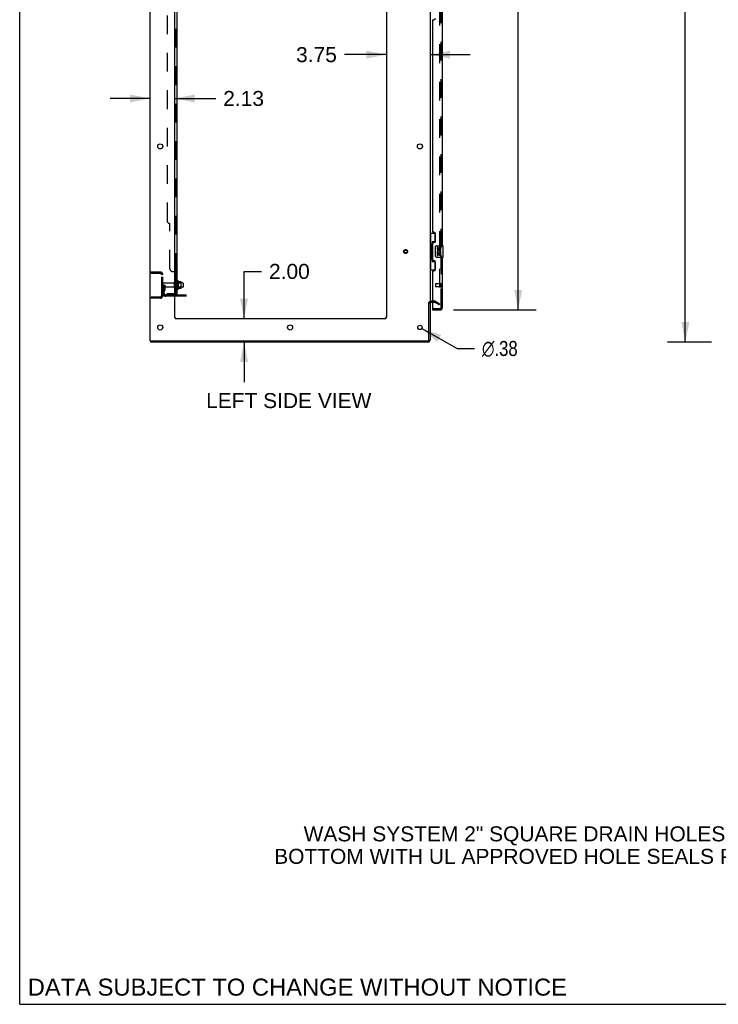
# Model space of a CAD drawing. Header units: inches. Extents: x 0 to 291, y 0 to 188.
# Tile 1 of 94: x 0 to 60, y 0 to 84. Entities that reach past the tile are written whole.
import ezdxf

# ---------------------------------------------------------------- set-up
doc = ezdxf.new("R2010")
doc.units = ezdxf.units.IN
doc.header["$LTSCALE"] = 16.01262
doc.header["$MEASUREMENT"] = 0
doc.linetypes.add('HIDDEN', pattern=[0.2, 0.1, -0.1])
doc.layers.get('0').update_dxf_attribs({"linetype": 'CONTINUOUS'})
for name, color, linetype in [('DEFAULT_2', 8, 'HIDDEN'), ('DIMENSIONS', 7, 'CONTINUOUS'), ('MASTER_DOOR_ASSEMBLY', 7, 'CONTINUOUS'), ('SLAVE_DOOR_ASSEMBLY', 7, 'CONTINUOUS'), ('SUBPANEL', 7, 'CONTINUOUS')]:
    doc.layers.add(name, color=color, linetype=linetype)
doc.styles.get("Standard").update_dxf_attribs({"font": 'arial.ttf'})
doc.styles.add('TEXTSTYLE_1', font='gdt', dxfattribs={"width": 0.8})
doc.dimstyles.new('DIMSTYLE_1', dxfattribs={"dimtxt": 1.284435, "dimasz": 1.71258, "dimexe": 0.09, "dimexo": 0.07, "dimgap": 0.0375, "dimtad": 0, "dimtih": 1, "dimtoh": 1, "dimzin": 4, "dimdsep": 46, "dimtxsty": 'Standard', "dimblk": '_FILLED', "dimblk1": '_FILLED', "dimblk2": '_FILLED', "dimcen": 0.09, "dimadec": 3, "dimazin": 1, "dimtfac": 1, "dimtdec": 3, "dimtofl": 0, "dimtmove": 0, "dimatfit": 3, "dimldrblk": '_FILLED', "dimfxl": 0, "dimtolj": 1, "dimtzin": 4, "dimarcsym": 0})
doc.dimstyles.new('DIMSTYLE_2', dxfattribs={"dimtxt": 1.284435, "dimasz": 1.71258, "dimexe": 0.09, "dimexo": 0.07, "dimgap": 0.09, "dimtad": 0, "dimtih": 1, "dimtoh": 1, "dimzin": 4, "dimdsep": 46, "dimtxsty": 'Standard', "dimblk": '_FILLED', "dimblk1": '_FILLED', "dimblk2": '_FILLED', "dimcen": 0.09, "dimadec": 3, "dimazin": 1, "dimtfac": 1, "dimtdec": 3, "dimtofl": 0, "dimtmove": 0, "dimatfit": 1, "dimldrblk": '_FILLED', "dimfxl": 0, "dimtolj": 1, "dimtzin": 4, "dimarcsym": 0})

# ---------------------------------------------------------------- blocks, each defined once
blk = doc.blocks.new('_FILLED')
at = {"color": 0, "linetype": 'ByBlock'}
blk.add_solid([(0, 0), (-1, 0.2), (-1, -0.2)], dxfattribs=at)
blk = doc.blocks.new('*D7')
at = {"layer": 'DIMENSIONS', "color": 2, "linetype": 'Continuous'}
for p, q in [((37.178, 133.957), (44.251, 133.957)), ((42.709, 133.957), (42.709, 99.1)), ((42.709, 59.457), (42.709, 94.605)), ((37.178, 59.457), (44.251, 59.457))]:
    blk.add_line(p, q, dxfattribs=at)
at = {"layer": 'DIMENSIONS', "color": 2, "linetype": 'Continuous', "xscale": 1.7125797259, "yscale": 1.7125797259, "zscale": 1.7125797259}
for p, rotation in [((42.709, 133.957), 90), ((42.709, 59.457), 270)]:
    blk.add_blockref('_FILLED', p, dxfattribs=dict(at, rotation=rotation))
at = {"layer": 'DIMENSIONS', "color": 2, "linetype": 'Continuous', "insert": (42.709, 98.458), "char_height": 1.2844, "width": 6.57019, "attachment_point": 2, "line_spacing_factor": 0.9}
blk.add_mtext('74.50\\PDOORS', dxfattribs=at)
blk = doc.blocks.new('*D8')
at = {"layer": 'DIMENSIONS', "color": 2, "linetype": 'Continuous'}
for p, q in [((19.22, 58.707), (19.22, 62.758)), ((19.22, 62.758), (20.719, 62.758)), ((19.22, 56.707), (19.22, 53.281))]:
    blk.add_line(p, q, dxfattribs=at)
at = {"layer": 'DIMENSIONS', "color": 2, "linetype": 'Continuous', "xscale": 1.7125797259, "yscale": 1.7125797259, "zscale": 1.7125797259}
for p, rotation in [((19.22, 58.707), 270), ((19.22, 56.707), 90)]:
    blk.add_blockref('_FILLED', p, dxfattribs=dict(at, rotation=rotation))
at = {"layer": 'DIMENSIONS', "color": 2, "linetype": 'Continuous', "insert": (21.361, 63.4), "char_height": 1.2844, "width": 3.49042, "attachment_point": 1, "line_spacing_factor": 0.9}
blk.add_mtext('2.00', dxfattribs=at)
blk = doc.blocks.new('*D9')
at = {"layer": 'DIMENSIONS', "color": 2, "linetype": 'Continuous'}
for p, q in [((11.168, 77.566), (7.743, 77.566)), ((13.293, 77.566), (16.796, 77.566))]:
    blk.add_line(p, q, dxfattribs=at)
at = {"layer": 'DIMENSIONS', "color": 2, "linetype": 'Continuous', "xscale": 1.7125797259, "yscale": 1.7125797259, "zscale": 1.7125797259}
blk.add_blockref('_FILLED', (11.168, 77.566), dxfattribs=at)
at = {"layer": 'DIMENSIONS', "color": 2, "linetype": 'Continuous', "xscale": 1.7125797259, "yscale": 1.7125797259, "zscale": 1.7125797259, "rotation": 180}
blk.add_blockref('_FILLED', (13.293, 77.566), dxfattribs=at)
at = {"layer": 'DIMENSIONS', "color": 2, "linetype": 'Continuous', "insert": (17.438, 78.209), "char_height": 1.2844, "width": 3.49042, "attachment_point": 1, "line_spacing_factor": 0.9}
blk.add_mtext('2.13', dxfattribs=at)
blk = doc.blocks.new('*D10')
at = {"layer": 'DIMENSIONS', "color": 2, "linetype": 'Continuous'}
for p, q in [((31.418, 81.317), (27.814, 81.317)), ((35.168, 81.317), (38.593, 81.317))]:
    blk.add_line(p, q, dxfattribs=at)
at = {"layer": 'DIMENSIONS', "color": 2, "linetype": 'Continuous', "xscale": 1.7125797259, "yscale": 1.7125797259, "zscale": 1.7125797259}
blk.add_blockref('_FILLED', (31.418, 81.317), dxfattribs=at)
at = {"layer": 'DIMENSIONS', "color": 2, "linetype": 'Continuous', "xscale": 1.7125797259, "yscale": 1.7125797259, "zscale": 1.7125797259, "rotation": 180}
blk.add_blockref('_FILLED', (35.168, 81.317), dxfattribs=at)
at = {"layer": 'DIMENSIONS', "color": 2, "linetype": 'Continuous', "insert": (27.172, 81.959), "char_height": 1.2844, "width": 3.49042, "attachment_point": 3, "line_spacing_factor": 0.9}
blk.add_mtext('3.75', dxfattribs=at)
blk = doc.blocks.new('*D15')
at = {"layer": 'DIMENSIONS', "color": 2, "linetype": 'Continuous'}
for p, q in [((59.276, 136.707), (55.487, 136.707)), ((57.028, 136.707), (57.028, 97.991)), ((57.028, 56.707), (57.028, 95.422)), ((59.276, 56.707), (55.487, 56.707))]:
    blk.add_line(p, q, dxfattribs=at)
at = {"layer": 'DIMENSIONS', "color": 2, "linetype": 'Continuous', "xscale": 1.7125797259, "yscale": 1.7125797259, "zscale": 1.7125797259}
for p, rotation in [((57.028, 136.707), 90), ((57.028, 56.707), 270)]:
    blk.add_blockref('_FILLED', p, dxfattribs=dict(at, rotation=rotation))
at = {"layer": 'DIMENSIONS', "color": 2, "linetype": 'Continuous', "insert": (57.028, 97.349), "char_height": 1.2844, "width": 4.48836, "attachment_point": 2, "line_spacing_factor": 0.9}
blk.add_mtext('80.00', dxfattribs=at)
blk = doc.blocks.new('*D21')
at = {"layer": 'DIMENSIONS', "color": 2, "linetype": 'Continuous'}
for p, q in [((34.456, 57.864), (37.467, 56.157)), ((37.467, 56.157), (38.965, 56.157))]:
    blk.add_line(p, q, dxfattribs=at)
at = {"layer": 'DIMENSIONS', "color": 2, "linetype": 'Continuous', "xscale": 1.7125797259, "yscale": 1.7125797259, "zscale": 1.7125797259, "rotation": 150.4440610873}
blk.add_blockref('_FILLED', (34.456, 57.864), dxfattribs=at)
at = {"layer": 'DIMENSIONS', "color": 2, "linetype": 'Continuous', "insert": (39.607, 56.799), "char_height": 1.28443, "width": 4.20505, "attachment_point": 1, "line_spacing_factor": 0.9, "style": 'TEXTSTYLE_1'}
blk.add_mtext('{\\fgdt;n}\\fArial;.38', dxfattribs=at)

msp = doc.modelspace()

# ---------------------------------------------------------------- linework, layer by layer
at = {"color": 7, "linetype": 'Continuous'}
for p, q in [((0, 0), (0, 188.384)), ((13.567, 61.937), (13.567, 61.226)), ((13.822, 61.859), (13.595, 61.859)), ((13.833, 61.326), (13.833, 61.837)), ((13.967, 61.769), (13.833, 61.769)), ((13.997, 61.739), (13.997, 61.424)), ((13.822, 61.304), (13.595, 61.304)), ((13.967, 61.394), (13.833, 61.394)), ((14.272, 60.634), (14.272, 60.738)), ((14.272, 60.634), (13.293, 60.634)), ((35.064, 60.123), (35.168, 60.123)), ((11.22, 56.811), (11.22, 56.707)), ((0, 0), (291.139, 0))]:
    msp.add_line(p, q, dxfattribs=at)
at = {"color": 3, "linetype": 'Continuous'}
for p, q in [((11.168, 56.811), (11.168, 136.603)), ((35.168, 133.259), (35.168, 60.155)), ((13.293, 58.832), (13.293, 133.207)), ((31.418, 133.207), (31.418, 58.832)), ((13.293, 60.738), (14.272, 60.738)), ((35.064, 56.901), (35.064, 60.124)), ((35.168, 60.123), (35.168, 56.896)), ((35.372, 60.103), (35.253, 60.103)), ((31.293, 58.707), (13.418, 58.707)), ((11.168, 56.811), (34.974, 56.811)), ((34.979, 56.707), (11.22, 56.707))]:
    msp.add_line(p, q, dxfattribs=at)
for centre, radius in [((12.043, 73.457), 0.219), ((34.293, 73.457), 0.219), ((12.043, 57.957), 0.219), ((23.168, 57.957), 0.219), ((34.293, 57.957), 0.188)]:
    msp.add_circle(centre, radius, dxfattribs=at)
at = {"color": 7, "linetype": 'Continuous'}
for centre, radius, start, end in [((13.317, 61.839), 0.055, 360, 115.90936), ((13.535, 61.916), 0.0384, 34.44966, 180), ((12.967, 61.582), 0.698, 23.96793, 30.66313), ((13.614, 61.869), 0.01, 203.96793, 270), ((13.822, 61.849), 0.01, 5.19383, 90), ((13.692, 61.837), 0.141, 0, 5.20805), ((13.967, 61.739), 0.03, 359.99999, 90), ((13.317, 61.324), 0.055, 244.09064, 0), ((13.535, 61.247), 0.0384, 180, 325.55034), ((12.967, 61.582), 0.698, 329.33687, 336.03207), ((13.614, 61.294), 0.01, 90, 156.03207), ((13.822, 61.314), 0.01, 270, 354.80617), ((13.692, 61.326), 0.141, 354.79195, 360), ((13.967, 61.424), 0.03, 270, 0.00001), ((34.979, 56.896), 0.085, 277.5, 352.5)]:
    msp.add_arc(centre, radius, start, end, dxfattribs=at)
at = {"color": 3, "linetype": 'Continuous'}
for centre, radius, start, end in [((35.253, 60.018), 0.085, 90, 180), ((13.418, 58.832), 0.125, 180, 270), ((31.293, 58.832), 0.125, 270, 360), ((34.974, 56.901), 0.09, 270, 360), ((34.979, 56.896), 0.189, 270, 360)]:
    msp.add_arc(centre, radius, start, end, dxfattribs=at)
at = {"layer": 'DEFAULT_2', "color": 8, "linetype": 'HIDDEN'}
for p, q in [((35.981, 133.441), (35.981, 59.972)), ((11.272, 62.707), (12.025, 62.707)), ((11.272, 62.707), (11.272, 62.603)), ((11.272, 62.603), (12.025, 62.603)), ((11.742, 62.707), (11.742, 62.603)), ((12.168, 60.703), (12.168, 62.46)), ((12.272, 60.703), (12.272, 62.46)), ((12.376, 61.582), (12.272, 61.582)), ((13.199, 61.747), (12.302, 61.747)), ((12.362, 61.241), (12.362, 61.582)), ((12.376, 61.582), (12.466, 61.582)), ((12.376, 60.88), (12.376, 61.582)), ((12.466, 61.241), (12.466, 61.582)), ((13.262, 61.324), (13.262, 61.839)), ((13.372, 61.324), (13.372, 61.839)), ((13.833, 61.769), (13.372, 61.769)), ((13.497, 61.916), (13.497, 61.247)), ((13.517, 61.765), (13.497, 61.785)), ((13.517, 61.765), (13.813, 61.765)), ((13.517, 61.765), (13.517, 61.398)), ((13.813, 61.765), (13.833, 61.785)), ((13.813, 61.765), (13.813, 61.398)), ((13.199, 61.417), (12.302, 61.417)), ((12.36, 61.235), (12.311, 61.167)), ((12.362, 61.407), (12.466, 61.407)), ((12.445, 61.174), (12.396, 61.107)), ((13.293, 60.738), (12.518, 60.738)), ((13.833, 61.394), (13.372, 61.394)), ((13.517, 61.398), (13.497, 61.378)), ((13.517, 61.398), (13.813, 61.398)), ((13.769, 60.634), (13.769, 60.738)), ((13.813, 61.398), (13.833, 61.378)), ((14.025, 60.634), (14.025, 60.738)), ((12.025, 60.561), (11.272, 60.561)), ((11.272, 60.561), (11.272, 60.457)), ((12.025, 60.457), (11.272, 60.457)), ((11.742, 60.561), (11.742, 60.457)), ((13.293, 60.634), (12.518, 60.634)), ((35.572, 60.207), (35.253, 60.207)), ((35.572, 60.103), (35.372, 60.103)), ((35.929, 59.902), (35.589, 60.098)), ((35.641, 60.188), (35.981, 59.992)), ((35.929, 59.902), (35.981, 59.992)), ((35.955, 59.954), (35.957, 59.953))]:
    msp.add_line(p, q, dxfattribs=at)
for points in [[(35.963, 59.952), (35.963, 59.952), (35.961, 59.952), (35.959, 59.953), (35.957, 59.953)], [(35.981, 59.972), (35.98, 59.97), (35.98, 59.968), (35.98, 59.966), (35.979, 59.963), (35.978, 59.961), (35.977, 59.96), (35.975, 59.958), (35.974, 59.956), (35.972, 59.955), (35.971, 59.954), (35.969, 59.953), (35.967, 59.953), (35.965, 59.952), (35.963, 59.952)]]:
    msp.add_lwpolyline(points, dxfattribs=at)
for radius in [0.164, 0.124]:
    msp.add_circle((33.064, 64.457), radius, dxfattribs=at)
for centre, radius, start, end in [((12.025, 62.46), 0.246, 0, 90), ((12.025, 62.46), 0.142, 0, 90), ((12.302, 61.717), 0.03, 90, 180), ((13.199, 61.809), 0.0625, 270, 360), ((13.317, 61.839), 0.055, 115.90936, 180), ((12.025, 60.703), 0.246, 270, 360), ((12.025, 60.703), 0.142, 270, 360), ((12.302, 61.447), 0.03, 180, 270), ((12.48, 61.046), 0.208, 144.24611, 180), ((12.518, 60.88), 0.246, 180, 270), ((12.352, 61.241), 0.01, 324.24611, 360), ((12.48, 61.046), 0.104, 144.24611, 180), ((12.518, 60.88), 0.142, 180, 270), ((12.352, 61.241), 0.114, 324.24611, 360), ((13.199, 61.354), 0.0625, 0, 90), ((13.317, 61.324), 0.055, 180, 244.09064), ((35.253, 60.018), 0.189, 90, 180), ((35.572, 60.07), 0.137, 60, 90), ((35.572, 60.07), 0.033, 60, 90)]:
    msp.add_arc(centre, radius, start, end, dxfattribs=at)
at = {"layer": 'MASTER_DOOR_ASSEMBLY', "color": 8, "linetype": 'HIDDEN'}
for p, q in [((36.122, 85.612), (36.122, 64.802)), ((36.122, 64.112), (36.122, 59.703)), ((35.979, 59.561), (35.392, 59.561))]:
    msp.add_line(p, q, dxfattribs=at)
msp.add_arc((35.979, 59.703), 0.142, 270, 360, dxfattribs=at)
at = {"layer": 'SLAVE_DOOR_ASSEMBLY', "color": 8, "linetype": 'HIDDEN'}
for p, q in [((36.122, 64.802), (36.122, 85.612)), ((36.122, 59.703), (36.122, 64.112)), ((35.622, 61.675), (35.622, 61.447)), ((36.079, 61.685), (35.632, 61.685)), ((36.079, 61.703), (36.079, 61.419)), ((36.079, 61.437), (35.632, 61.437)), ((35.392, 59.561), (35.979, 59.561))]:
    msp.add_line(p, q, dxfattribs=at)
at = {"layer": 'SLAVE_DOOR_ASSEMBLY', "color": 3, "linetype": 'Continuous'}
for p, q in [((36.226, 64.957), (36.226, 85.457)), ((35.372, 84.249), (35.372, 66.164)), ((35.432, 84.309), (35.492, 84.309)), ((35.492, 66.104), (35.432, 66.104)), ((35.622, 65.354), (35.622, 65.974)), ((35.372, 65.164), (35.372, 63.749)), ((35.432, 65.224), (35.492, 65.224)), ((35.492, 63.689), (35.432, 63.689)), ((35.622, 62.939), (35.622, 63.559)), ((36.226, 59.703), (36.226, 63.957)), ((35.372, 62.749), (35.372, 59.581)), ((35.432, 62.809), (35.492, 62.809)), ((35.372, 59.457), (35.979, 59.457))]:
    msp.add_line(p, q, dxfattribs=at)
at = {"layer": 'SLAVE_DOOR_ASSEMBLY', "color": 7, "linetype": 'Continuous'}
for p, q in [((35.168, 66.032), (35.608, 66.032)), ((35.207, 66.032), (35.207, 65.007)), ((35.572, 66.032), (35.572, 65.252)), ((35.185, 65.007), (35.308, 65.007)), ((35.185, 65.007), (35.185, 63.907)), ((35.308, 65.037), (35.308, 65.057)), ((35.308, 63.907), (35.308, 65.007)), ((35.572, 65.297), (35.345, 65.297)), ((35.345, 65.297), (35.345, 63.617)), ((35.731, 64.957), (36.271, 64.957)), ((36.286, 63.972), (36.286, 64.942)), ((35.631, 64.057), (35.631, 64.857)), ((35.832, 64.802), (35.769, 64.802)), ((35.769, 64.802), (35.769, 64.666)), ((35.787, 64.341), (35.769, 64.341)), ((35.769, 64.341), (35.769, 64.111)), ((35.769, 64.111), (35.832, 64.111)), ((35.821, 64.341), (35.849, 64.36)), ((35.821, 64.341), (36.083, 64.341)), ((35.832, 64.666), (35.832, 64.802)), ((35.832, 64.278), (35.897, 64.278)), ((35.832, 64.111), (35.832, 64.278)), ((35.897, 64.729), (35.897, 64.66)), ((35.897, 64.278), (35.897, 64.142)), ((35.897, 64.142), (35.957, 64.142)), ((35.957, 64.666), (35.957, 64.708)), ((35.957, 64.278), (36.02, 64.278)), ((35.957, 64.142), (35.957, 64.278)), ((36.012, 64.377), (36.07, 64.352)), ((36.02, 64.708), (36.02, 64.572)), ((36.02, 64.572), (36.083, 64.572)), ((36.02, 64.278), (36.02, 64.111)), ((36.02, 64.111), (36.083, 64.111)), ((36.083, 64.572), (36.083, 64.708)), ((36.083, 64.111), (36.083, 64.341)), ((35.185, 63.907), (35.308, 63.907)), ((35.207, 63.907), (35.207, 62.882)), ((35.308, 63.856), (35.308, 63.876)), ((35.345, 63.617), (35.572, 63.617)), ((35.572, 63.661), (35.572, 62.882)), ((36.271, 63.957), (35.731, 63.957)), ((35.168, 62.882), (35.608, 62.882)), ((35.372, 59.561), (35.392, 59.561)), ((35.372, 59.561), (35.372, 59.457))]:
    msp.add_line(p, q, dxfattribs=at)
for points in [[(35.345, 65.273), (35.345, 65.27), (35.346, 65.266), (35.347, 65.262), (35.348, 65.257), (35.35, 65.253), (35.352, 65.248), (35.354, 65.242), (35.357, 65.236), (35.36, 65.23), (35.364, 65.223), (35.369, 65.215), (35.373, 65.208), (35.379, 65.199), (35.381, 65.196)], [(35.631, 64.857), (35.631, 64.863), (35.632, 64.869), (35.633, 64.875), (35.634, 64.881), (35.636, 64.887), (35.638, 64.893)], [(35.381, 63.718), (35.379, 63.714), (35.373, 63.706), (35.369, 63.698), (35.364, 63.69), (35.36, 63.684), (35.357, 63.677), (35.354, 63.671), (35.352, 63.666), (35.35, 63.66), (35.348, 63.656), (35.347, 63.651), (35.346, 63.647), (35.345, 63.644), (35.345, 63.64)], [(35.638, 64.02), (35.636, 64.026), (35.634, 64.032), (35.633, 64.038), (35.632, 64.044), (35.631, 64.05), (35.631, 64.057)]]:
    msp.add_lwpolyline(points, dxfattribs=at)
at = {"layer": 'SLAVE_DOOR_ASSEMBLY', "color": 3, "linetype": 'Continuous'}
for centre, radius, start, end in [((35.492, 84.439), 0.13, 270, 360), ((35.432, 84.249), 0.06, 90, 180), ((35.432, 66.164), 0.06, 180, 270), ((35.492, 65.974), 0.13, 0, 90), ((35.432, 65.164), 0.06, 90, 180), ((35.492, 65.354), 0.13, 270, 360), ((35.432, 63.749), 0.06, 180, 270), ((35.492, 63.559), 0.13, 0, 90), ((35.432, 62.749), 0.06, 90, 180), ((35.492, 62.939), 0.13, 270, 360), ((35.392, 59.581), 0.02, 180, 270), ((35.979, 59.703), 0.246, 270, 360)]:
    msp.add_arc(centre, radius, start, end, dxfattribs=at)
at = {"layer": 'SLAVE_DOOR_ASSEMBLY', "color": 7, "linetype": 'Continuous'}
for centre, radius, start, end in [((35.731, 64.857), 0.1, 90, 158.79459), ((36.271, 64.942), 0.015, 0, 90), ((35.923, 64.414), 0.154, 161.41988, 206.19629), ((35.863, 64.666), 0.0943, 180, 360), ((35.926, 64.415), 0.157, 336.59665, 161.87913), ((35.926, 64.415), 0.157, 205.73705, 207.8532), ((35.863, 64.666), 0.0314, 180, 261.22946), ((35.926, 64.415), 0.0943, 336.59665, 215.11217), ((35.862, 64.671), 0.0362, 263.42855, 341.76278), ((35.989, 64.708), 0.0943, 68.69989, 167.43379), ((35.989, 64.708), 0.0314, 0, 180.04847), ((35.989, 64.708), 0.0943, 0, 68.67039), ((35.731, 64.057), 0.1, 201.20502, 270), ((36.271, 63.972), 0.015, 270, 360), ((36.062, 59.847), 0.26, 267.40672, 270)]:
    msp.add_arc(centre, radius, start, end, dxfattribs=at)
at = {"layer": 'SLAVE_DOOR_ASSEMBLY', "color": 8, "linetype": 'HIDDEN'}
for centre, radius, start, end in [((35.632, 61.675), 0.01, 90, 180), ((36.1, 61.703), 0.0215, 0, 180), ((35.632, 61.447), 0.01, 180, 270), ((36.1, 61.419), 0.0215, 180, 360), ((35.979, 59.703), 0.142, 270, 360)]:
    msp.add_arc(centre, radius, start, end, dxfattribs=at)
at = {"layer": 'SLAVE_DOOR_ASSEMBLY', "color": 7, "linetype": 'Continuous'}
for centre, start_param, end_param in [((35.412, 65.047), 0.699287, 1.51401), ((35.412, 65.047), -4.655602, -3.84088), ((35.412, 63.866), 0.699287, 1.51401), ((35.412, 63.866), -4.655602, -3.84088)]:
    msp.add_ellipse(centre, major_axis=(0, 0.18), ratio=0.579493, start_param=start_param, end_param=end_param, dxfattribs=at)
at = {"layer": 'SUBPANEL', "color": 3, "linetype": 'Continuous'}
for p, q in [((13.497, 60.863), (13.497, 132.55)), ((13.293, 62.738), (13.443, 62.738))]:
    msp.add_line(p, q, dxfattribs=at)
at = {"layer": 'SUBPANEL', "color": 8, "linetype": 'HIDDEN'}
for p, q in [((13.372, 62.703), (13.372, 130.711)), ((12.622, 126.3), (12.622, 67.113)), ((12.872, 62.988), (12.872, 66.863)), ((13.122, 62.738), (13.293, 62.738)), ((13.352, 62.722), (13.354, 62.721)), ((13.366, 62.712), (13.368, 62.711)), ((13.369, 62.709), (13.371, 62.707)), ((13.371, 62.706), (13.372, 62.704)), ((13.372, 62.704), (13.372, 62.703)), ((13.445, 62.736), (13.448, 62.734)), ((13.488, 62.716), (13.49, 62.714)), ((13.372, 62.341), (13.497, 62.341)), ((13.372, 62.06), (13.497, 62.06)), ((13.372, 61.832), (13.497, 61.832)), ((12.622, 60.863), (13.26, 60.863)), ((12.622, 60.863), (12.622, 60.738)), ((13.26, 60.738), (12.622, 60.738)), ((12.872, 60.863), (12.872, 60.738)), ((13.396, 60.863), (13.346, 60.904)), ((13.371, 60.883), (13.372, 60.883)), ((13.372, 61.332), (13.497, 61.332)), ((13.372, 60.865), (13.372, 60.863)), ((13.428, 60.863), (13.432, 60.863))]:
    msp.add_line(p, q, dxfattribs=at)
at = {"layer": 'SUBPANEL', "color": 7, "linetype": 'Continuous'}
for p, q in [((13.372, 62.703), (13.497, 62.703)), ((13.372, 60.863), (13.372, 62.703)), ((13.372, 60.863), (13.497, 60.863)), ((13.443, 60.824), (13.396, 60.863))]:
    msp.add_line(p, q, dxfattribs=at)
at = {"layer": 'SUBPANEL', "color": 8, "linetype": 'HIDDEN'}
for points in [[(13.346, 62.738), (13.346, 62.736), (13.346, 62.734), (13.346, 62.732), (13.346, 62.731), (13.347, 62.729)], [(13.348, 62.727), (13.349, 62.725), (13.351, 62.724)], [(13.496, 62.708), (13.496, 62.706), (13.497, 62.704), (13.497, 62.703)], [(13.432, 60.863), (13.432, 60.863), (13.432, 60.863), (13.432, 60.863), (13.431, 60.863), (13.431, 60.863), (13.43, 60.863), (13.43, 60.863), (13.429, 60.863), (13.428, 60.863), (13.428, 60.863), (13.427, 60.863), (13.426, 60.864), (13.426, 60.864), (13.425, 60.864), (13.424, 60.864), (13.423, 60.864), (13.422, 60.864), (13.422, 60.865), (13.421, 60.865), (13.42, 60.865), (13.419, 60.865), (13.418, 60.865), (13.417, 60.866), (13.416, 60.866), (13.415, 60.866), (13.415, 60.866), (13.414, 60.867), (13.413, 60.867), (13.412, 60.867), (13.411, 60.867), (13.41, 60.868), (13.409, 60.868), (13.408, 60.868), (13.407, 60.869), (13.406, 60.869), (13.405, 60.869), (13.404, 60.87), (13.403, 60.87), (13.402, 60.87), (13.4, 60.871), (13.399, 60.871), (13.398, 60.871), (13.397, 60.872), (13.396, 60.872), (13.395, 60.873), (13.394, 60.873), (13.393, 60.874), (13.392, 60.874), (13.391, 60.874), (13.39, 60.875), (13.389, 60.875), (13.388, 60.876), (13.387, 60.876), (13.386, 60.877), (13.385, 60.877), (13.384, 60.877), (13.383, 60.878), (13.382, 60.878), (13.381, 60.879), (13.38, 60.879), (13.38, 60.879), (13.379, 60.88), (13.378, 60.88), (13.377, 60.881), (13.376, 60.881), (13.376, 60.881), (13.375, 60.882), (13.374, 60.882), (13.373, 60.883), (13.373, 60.883), (13.372, 60.883), (13.371, 60.884), (13.371, 60.884), (13.37, 60.885), (13.369, 60.885), (13.369, 60.885), (13.369, 60.885), (13.368, 60.886), (13.368, 60.886), (13.368, 60.886)], [(13.368, 60.886), (13.368, 60.886), (13.368, 60.886), (13.368, 60.886), (13.369, 60.885), (13.369, 60.885), (13.37, 60.885), (13.37, 60.884), (13.37, 60.884), (13.371, 60.884), (13.371, 60.883)]]:
    msp.add_lwpolyline(points, dxfattribs=at)
at = {"layer": 'SUBPANEL', "color": 7, "linetype": 'Continuous'}
for points in [[(13.346, 62.738), (13.346, 62.736), (13.346, 62.734), (13.346, 62.732), (13.346, 62.731), (13.347, 62.729), (13.348, 62.727), (13.349, 62.725), (13.351, 62.724), (13.352, 62.722), (13.354, 62.721), (13.356, 62.719), (13.358, 62.718), (13.362, 62.715)], [(13.362, 62.715), (13.364, 62.714), (13.366, 62.712), (13.368, 62.711), (13.369, 62.709), (13.371, 62.707), (13.371, 62.706), (13.372, 62.704), (13.372, 62.703)], [(13.346, 60.904), (13.346, 60.903), (13.346, 60.902), (13.346, 60.901), (13.346, 60.9), (13.347, 60.899), (13.348, 60.897), (13.349, 60.896), (13.351, 60.894), (13.352, 60.892), (13.354, 60.89), (13.358, 60.886)], [(13.358, 60.886), (13.36, 60.884), (13.362, 60.882), (13.364, 60.879), (13.366, 60.877), (13.368, 60.874)], [(13.368, 60.874), (13.369, 60.871), (13.371, 60.869), (13.371, 60.867), (13.372, 60.865)]]:
    msp.add_lwpolyline(points, dxfattribs=at)
at = {"layer": 'SUBPANEL', "color": 3, "linetype": 'Continuous'}
for points in [[(13.443, 62.738), (13.445, 62.736), (13.448, 62.734), (13.451, 62.733), (13.455, 62.731), (13.458, 62.729), (13.462, 62.727), (13.47, 62.724)], [(13.47, 62.724), (13.474, 62.723), (13.478, 62.721), (13.481, 62.719), (13.484, 62.717), (13.488, 62.716), (13.49, 62.714), (13.493, 62.712), (13.494, 62.71), (13.496, 62.708), (13.496, 62.706), (13.497, 62.704), (13.497, 62.703)], [(13.443, 60.824), (13.445, 60.827), (13.448, 60.829), (13.451, 60.831), (13.455, 60.833), (13.458, 60.835), (13.462, 60.837), (13.466, 60.839)], [(13.466, 60.839), (13.474, 60.843), (13.478, 60.844), (13.481, 60.846), (13.484, 60.847), (13.488, 60.849), (13.49, 60.851), (13.493, 60.853), (13.494, 60.855), (13.496, 60.857), (13.496, 60.859), (13.497, 60.861), (13.497, 60.863)]]:
    msp.add_lwpolyline(points, dxfattribs=at)
at = {"layer": 'SUBPANEL', "color": 8, "linetype": 'HIDDEN'}
for centre, radius, start, end in [((12.872, 67.113), 0.25, 180, 270), ((13.122, 62.988), 0.25, 180, 270), ((13.26, 60.975), 0.112, 270, 287.1415), ((13.26, 60.975), 0.237, 270, 278.00542), ((13.26, 60.975), 0.237, 320.56585, 360)]:
    msp.add_arc(centre, radius, start, end, dxfattribs=at)
at = {"layer": 'SUBPANEL', "color": 7, "linetype": 'Continuous'}
msp.add_arc((13.26, 60.975), 0.112, 287.1415, 360, dxfattribs=at)
at = {"layer": 'SUBPANEL', "color": 3, "linetype": 'Continuous'}
msp.add_arc((13.26, 60.975), 0.237, 278.00542, 320.56585, dxfattribs=at)

# ---------------------------------------------------------------- texts
at = {"layer": 'DIMENSIONS', "color": 2, "linetype": 'Continuous', "attachment_point": 2, "line_spacing_factor": 0.9}
for s, insert, char_height, width in [('LEFT SIDE VIEW', (23.053, 52.337), 1.28443, 14.12401), ('WASH SYSTEM 2" SQUARE DRAIN HOLES IN THE\\PBOTTOM WITH UL APPROVED HOLE SEALS PROVIDED', (45.581, 15.238), 1.28443, 47.46201), ('DATA SUBJECT TO CHANGE WITHOUT NOTICE', (23.788, 2.199), 1.45569, 46.11678)]:
    msp.add_mtext(s, dxfattribs=dict(at, insert=insert, char_height=char_height, width=width))

# ---------------------------------------------------------------- dimensions: what is measured, and where the dimension line sits
at = {"layer": 'DIMENSIONS', "color": 2, "linetype": 'Continuous'}
for base, p1, p2, picture, middle in [((57.028, 136.707), (59.346, 56.707), (59.346, 136.707), '*D15', (57.021, 96.699)), ((19.22, 58.707), (11.28, 56.707), (13.418, 58.707), '*D8', (23.09, 62.751))]:
    dim = msp.add_linear_dim(base=base, p1=p1, p2=p2, angle=90, dimstyle='DIMSTYLE_1', dxfattribs=at)
    dim.commit()
    dim.dimension.update_dxf_attribs({"geometry": picture, "text_midpoint": middle, "dimtype": 160})
dim = msp.add_linear_dim(base=(42.709, 59.457), p1=(37.108, 133.957), p2=(37.108, 59.457), angle=270, text='<>\\PDOORS', dimstyle='DIMSTYLE_1', dxfattribs=at)
dim.commit()
dim.dimension.update_dxf_attribs({"geometry": '*D7', "text_midpoint": (42.709, 96.853), "dimtype": 160})
for base, p1, p2, picture, middle in [((35.168, 81.317), (31.418, 58.832), (35.168, 60.155), '*D10', (25.43, 81.31)), ((13.292993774, 77.566471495), (11.167993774, 56.810613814), (13.292993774, 58.831613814), '*D9', (19.167566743, 77.559306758))]:
    dim = msp.add_linear_dim(base=base, p1=p1, p2=p2, dimstyle='DIMSTYLE_1', dxfattribs=at)
    dim.commit()
    dim.dimension.update_dxf_attribs({"geometry": picture, "text_midpoint": middle, "dimtype": 160})
dim = msp.add_diameter_dim_2p(p1=(34.4561, 57.8641), p2=(34.1299, 58.0491), text='%%c<>', dimstyle='DIMSTYLE_2', override={"dimpost": '<>'}, dxfattribs=at)
dim.commit()
dim.dimension.update_dxf_attribs({"geometry": '*D21', "text_midpoint": (41.7099, 56.1569), "dimtype": 163})

doc.saveas('drawing.dxf')
